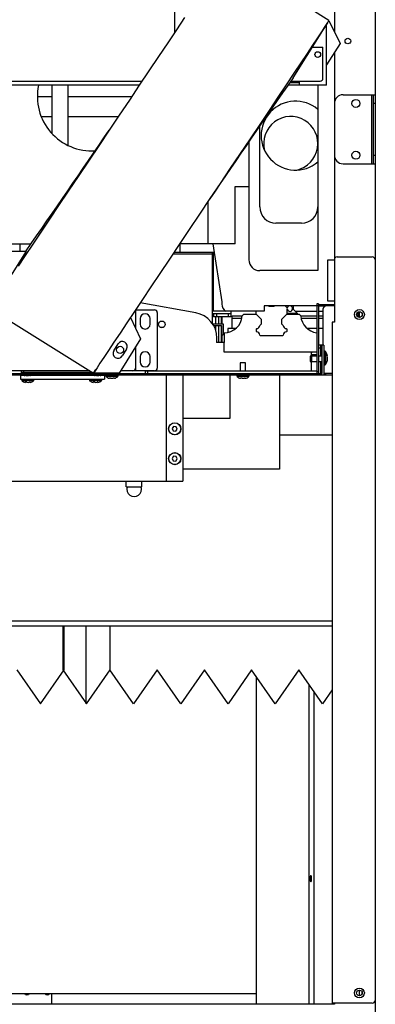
# Model space of a CAD drawing. Header units: inches. Extents: x -15.4 to 39.6, y -30.8 to 39.2.
# Tile 6 of 7: x 4.8 to 15.1, y -6.7 to 21.9. Entities that reach past the tile are written whole.
import ezdxf

# ---------------------------------------------------------------- set-up
doc = ezdxf.new("R2010")
doc.units = ezdxf.units.IN
doc.header["$MEASUREMENT"] = 0

msp = doc.modelspace()

# ---------------------------------------------------------------- linework, layer by layer
at = {"color": 7, "linetype": 'Continuous', "lineweight": 25}
for p, q in [((15.094, 34.5), (15.094, -8.925)), ((13.906, 24), (13.906, 21.54)), ((9.256, 23.906), (9.256, 21.506)), ((13.747, 21.866), (10.742, 23.743)), ((13.681, 19.983), (13.681, 21.76)), ((13.747, 21.866), (14.072, 21.199)), ((12.704, 20.197), (13.519, 21.5)), ((14.072, 21.199), (13.681, 20.573)), ((13.263, 21.091), (13.575, 21.091)), ((13.575, 20.185), (13.575, 21.091)), ((13.906, 20.933), (13.906, 13.114)), ((-13.994, 20.106), (8.317, 20.106)), ((12.605, 20.062), (12.894, 20.062)), ((12.637, 20.106), (13.496, 20.106)), ((12.894, 19.983), (12.894, 20.106)), ((8.235, 19.983), (-13.681, 19.983)), ((5.697, 19.983), (5.697, 18.585)), ((6.169, 18.238), (6.169, 19.983)), ((13.681, 19.983), (12.55, 19.983)), ((13.425, 19.983), (13.425, 14.604)), ((5.276, 19.657), (5.697, 19.657)), ((6.169, 19.657), (8.016, 19.657)), ((14.157, 19.707), (15.094, 19.707)), ((14.996, 17.707), (14.996, 19.707)), ((15.035, 19.707), (15.035, 17.707)), ((15.094, 19.455), (15.035, 19.455)), ((5.697, 19.067), (5.391, 19.067)), ((7.62, 19.067), (6.169, 19.067)), ((11.736, 16.454), (11.736, 18.803)), ((11.421, 18.344), (11.421, 14.919)), ((15.035, 17.959), (15.094, 17.959)), ((14.157, 17.707), (15.094, 17.707)), ((11.028, 15.379), (11.028, 17.045)), ((11.028, 17.045), (11.421, 17.045)), ((10.24, 15.379), (10.24, 16.618)), ((12.953, 15.982), (12.209, 15.982)), ((15.096, 15.988), (15.094, 15.988)), ((15.094, 15.791), (15.096, 15.791)), ((15.096, 15.988), (15.096, 15.791)), ((3.062, 15.379), (5.093, 15.379)), ((4.946, 15.174), (4.131, 13.871)), ((4.204, 15.174), (4.946, 15.174)), ((4.777, 15.174), (4.777, 15.379)), ((9.251, 15.143), (10.407, 15.143)), ((11.028, 15.379), (9.409, 15.379)), ((9.413, 15.379), (9.413, 15.143)), ((10.362, 13.069), (10.362, 15.143)), ((10.37, 15.379), (10.634, 13.698)), ((10.398, 13.428), (10.398, 15.143)), ((10.362, 15.079), (9.208, 15.079)), ((13.709, 14.906), (13.709, 13.724)), ((13.906, 14.906), (13.709, 14.906)), ((13.984, 15.004), (15.008, 15.004)), ((15.087, 14.925), (15.087, -6.571)), ((13.425, 14.604), (11.736, 14.604)), ((10.398, 13.925), (10.362, 13.925)), ((10.398, 13.835), (10.362, 13.835)), ((13.709, 13.724), (13.906, 13.724)), ((3.903, 13.505), (6.907, 11.628)), ((8.131, 13.473), (8.131, 12.925)), ((8.131, 13.468), (8.682, 13.468)), ((9.879, 13.381), (8.265, 13.673)), ((10.362, 13.469), (10.398, 13.433)), ((10.634, 13.698), (10.634, 13.634)), ((13.395, 13.585), (11.863, 13.585)), ((11.863, 13.585), (11.863, 13.428)), ((12.009, 13.565), (11.989, 13.585)), ((12.151, 13.565), (12.009, 13.565)), ((12.17, 13.585), (12.151, 13.565)), ((12.533, 13.526), (12.473, 13.585)), ((12.481, 13.585), (12.481, 13.577)), ((12.533, 13.516), (12.533, 13.526)), ((12.533, 13.349), (12.533, 13.492)), ((12.536, 13.479), (12.533, 13.479)), ((12.718, 13.479), (12.69, 13.479)), ((12.718, 13.479), (12.718, 13.585)), ((12.836, 13.361), (12.718, 13.479)), ((13.395, 13.645), (13.395, 11.617)), ((13.442, 13.645), (13.395, 13.645)), ((13.395, 13.597), (13.442, 13.597)), ((13.442, 13.645), (13.442, 11.617)), ((13.442, 13.625), (13.906, 13.625)), ((13.442, 13.585), (13.654, 13.585)), ((13.584, 12.444), (13.584, 13.507)), ((13.906, 13.586), (13.663, 13.586)), ((13.728, 13.625), (13.728, 13.586)), ((7.977, 13.242), (8.275, 12.63)), ((8.264, 13.212), (8.264, 13.054)), ((8.55, 13.054), (8.55, 13.212)), ((8.761, 13.389), (8.761, 11.775)), ((11.863, 13.428), (10.362, 13.428)), ((10.898, 13.348), (10.362, 13.348)), ((10.398, 13.348), (10.398, 13.268)), ((10.898, 13.268), (10.398, 13.268)), ((10.453, 13.268), (10.453, 13.064)), ((10.477, 13.348), (10.477, 13.268)), ((10.536, 13.268), (10.536, 13.064)), ((10.626, 13.064), (10.626, 13.268)), ((10.634, 13.268), (10.634, 13.064)), ((10.819, 13.348), (10.819, 13.268)), ((10.898, 13.428), (10.898, 13.268)), ((10.94, 12.922), (10.94, 13.289)), ((10.94, 13.289), (11.228, 13.289)), ((11.217, 13.214), (10.94, 13.214)), ((11.268, 13.329), (11.228, 13.293)), ((11.647, 13.329), (11.268, 13.329)), ((11.627, 13.428), (11.627, 13.349)), ((11.627, 13.349), (11.775, 13.2)), ((11.775, 13.2), (11.775, 13.053)), ((12.384, 13.2), (12.533, 13.349)), ((12.384, 13.053), (12.384, 13.2)), ((12.892, 13.329), (12.513, 13.329)), ((12.836, 13.361), (12.533, 13.361)), ((12.836, 13.349), (12.533, 13.349)), ((12.769, 13.428), (13.395, 13.428)), ((12.836, 13.349), (12.836, 13.361)), ((12.931, 13.293), (12.892, 13.329)), ((12.932, 13.289), (13.395, 13.289)), ((13.395, 13.214), (12.943, 13.214)), ((13.442, 13.428), (13.584, 13.428)), ((13.442, 13.289), (13.584, 13.289)), ((13.584, 13.214), (13.442, 13.214)), ((14.594, 13.259), (14.594, 13.402)), ((14.638, 13.249), (14.638, 13.412)), ((8.919, 12.954), (8.863, 12.954)), ((10.366, 13.064), (10.677, 13.064)), ((10.396, 13.017), (10.63, 13.017)), ((10.453, 13.017), (10.453, 12.892)), ((10.536, 13.017), (10.536, 12.515)), ((10.626, 12.515), (10.626, 13.017)), ((10.63, 13.017), (10.63, 12.741)), ((10.677, 13.064), (10.677, 12.741)), ((10.815, 12.922), (10.815, 12.814)), ((11.038, 12.922), (10.815, 12.922)), ((11.644, 12.921), (11.63, 12.907)), ((11.63, 12.907), (11.63, 12.846)), ((11.775, 13.053), (11.74, 13.017)), ((12.419, 13.017), (12.384, 13.053)), ((12.53, 12.907), (12.516, 12.921)), ((12.53, 12.846), (12.53, 12.907)), ((13.395, 12.922), (13.122, 12.922)), ((13.584, 12.922), (13.442, 12.922)), ((13.843, 13.114), (13.843, -6.65)), ((13.906, 13.114), (13.843, 13.114)), ((8.275, 12.63), (7.649, 11.628)), ((10.495, 12.519), (10.495, 12.643)), ((10.63, 12.741), (10.677, 12.741)), ((10.634, 12.741), (10.634, 12.515)), ((10.702, 12.801), (10.702, 12.515)), ((11.63, 12.846), (11.644, 12.832)), ((11.74, 12.736), (11.754, 12.722)), ((11.754, 12.722), (12.405, 12.722)), ((12.405, 12.722), (12.419, 12.736)), ((12.516, 12.832), (12.53, 12.846)), ((13.442, 12.802), (13.458, 12.801)), ((13.458, 12.444), (13.458, 12.801)), ((7.495, 12.282), (7.62, 12.482)), ((7.862, 12.331), (7.737, 12.131)), ((8.131, 12.399), (8.131, 11.696)), ((10.704, 12.515), (10.496, 12.515)), ((10.704, 12.239), (10.704, 12.515)), ((13.604, 12.444), (13.442, 12.444)), ((13.442, 12.365), (13.556, 12.365)), ((13.517, 12.127), (13.517, 12.444)), ((13.556, 11.617), (13.556, 12.444)), ((13.604, 12.444), (13.604, 11.57)), ((8.264, 12.109), (8.264, 11.952)), ((8.55, 11.952), (8.55, 12.109)), ((13.395, 12.239), (10.704, 12.239)), ((13.395, 12.127), (13.202, 12.127)), ((13.202, 12.127), (13.202, 11.973)), ((13.23, 12.2), (13.23, 12.127)), ((13.395, 12.166), (13.242, 12.166)), ((13.242, 12.166), (13.242, 11.973)), ((13.556, 12.127), (13.442, 12.127)), ((13.556, 12.166), (13.517, 12.166)), ((13.635, 12.267), (13.604, 12.267)), ((13.635, 12.227), (13.604, 12.227)), ((13.635, 11.873), (13.635, 12.267)), ((13.644, 12.262), (13.644, 11.878)), ((13.692, 12.101), (13.692, 11.977)), ((6.907, 11.628), (6.977, 11.739)), ((11.173, 11.932), (11.173, 11.692)), ((11.326, 11.932), (11.173, 11.932)), ((11.326, 11.692), (11.326, 11.932)), ((13.202, 11.973), (13.395, 11.973)), ((13.23, 11.973), (13.23, 11.692)), ((13.442, 11.973), (13.556, 11.973)), ((13.517, 11.617), (13.517, 11.973)), ((13.604, 11.873), (13.635, 11.873)), ((13.843, 11.57), (-13.748, 11.57)), ((-13.53, 11.617), (13.556, 11.617)), ((6.798, 11.696), (3.249, 11.696)), ((4.787, 11.57), (4.787, 11.452)), ((4.787, 11.57), (4.875, 11.57)), ((4.787, 11.452), (7.222, 11.452)), ((4.801, 11.696), (4.801, 11.649)), ((6.874, 11.649), (4.801, 11.649)), ((4.805, 11.649), (4.805, 11.617)), ((4.82, 11.452), (4.82, 11.42)), ((4.879, 11.649), (4.879, 11.696)), ((4.943, 11.561), (4.907, 11.561)), ((5.057, 11.561), (5.018, 11.561)), ((5.088, 11.57), (6.923, 11.57)), ((5.159, 11.617), (5.159, 11.649)), ((5.174, 11.42), (5.174, 11.452)), ((6.789, 11.452), (6.789, 11.42)), ((6.852, 11.649), (6.852, 11.617)), ((6.89, 11.57), (6.89, 11.57)), ((7.649, 11.628), (6.907, 11.628)), ((6.95, 11.696), (6.949, 11.696)), ((6.99, 11.561), (6.954, 11.561)), ((7.104, 11.561), (7.065, 11.561)), ((7.135, 11.57), (7.222, 11.57)), ((7.144, 11.42), (7.144, 11.452)), ((7.206, 11.617), (7.206, 11.628)), ((7.222, 11.57), (7.222, 11.452)), ((7.265, 11.57), (7.265, 11.538)), ((7.619, 11.538), (7.265, 11.538)), ((7.615, 11.53), (7.27, 11.53)), ((7.366, 11.628), (7.366, 11.617)), ((7.405, 11.482), (7.367, 11.482)), ((7.517, 11.482), (7.48, 11.482)), ((7.519, 11.617), (7.519, 11.628)), ((7.619, 11.538), (7.619, 11.57)), ((8.682, 11.696), (7.692, 11.696)), ((13.395, 11.692), (8.407, 11.692)), ((8.407, 11.692), (8.407, 11.617)), ((8.486, 11.617), (8.486, 11.692)), ((9.017, 11.57), (9.017, 8.499)), ((9.507, 11.57), (9.507, 8.499)), ((10.868, 11.57), (10.868, 10.31)), ((11.072, 11.57), (11.072, 11.538)), ((11.072, 11.538), (11.427, 11.538)), ((11.422, 11.53), (11.077, 11.53)), ((11.225, 11.482), (11.176, 11.482)), ((11.318, 11.482), (11.299, 11.482)), ((11.427, 11.538), (11.427, 11.57)), ((12.308, 11.57), (12.308, 8.842)), ((13.442, 11.664), (13.395, 11.664)), ((13.843, 11.617), (13.604, 11.617)), ((5.174, 11.42), (4.82, 11.42)), ((5.169, 11.411), (4.824, 11.411)), ((4.972, 11.364), (4.923, 11.364)), ((5.066, 11.364), (5.045, 11.364)), ((7.144, 11.42), (6.789, 11.42)), ((7.139, 11.411), (6.794, 11.411)), ((6.941, 11.364), (6.893, 11.364)), ((7.036, 11.364), (7.015, 11.364)), ((10.868, 10.31), (9.507, 10.31)), ((9.236, 10.083), (9.192, 10.022)), ((9.192, 10.022), (9.224, 9.954)), ((9.31, 10.076), (9.236, 10.083)), ((9.299, 9.947), (9.342, 10.008)), ((9.342, 10.008), (9.31, 10.076)), ((9.224, 9.954), (9.299, 9.947)), ((13.843, 9.831), (12.308, 9.831)), ((9.236, 9.217), (9.192, 9.156)), ((9.192, 9.156), (9.224, 9.088)), ((9.31, 9.21), (9.236, 9.217)), ((9.342, 9.142), (9.31, 9.21)), ((9.224, 9.088), (9.299, 9.081)), ((9.299, 9.081), (9.342, 9.142)), ((12.308, 8.842), (9.507, 8.842)), ((3.505, 8.499), (9.507, 8.499)), ((7.86, 8.328), (7.86, 8.499)), ((7.86, 8.328), (8.312, 8.328)), ((8.312, 8.328), (8.312, 8.499)), ((13.843, 4.287), (-1.844, 4.287)), ((2.622, 4.444), (13.843, 4.444)), ((6.019, 4.287), (6.019, 3.02)), ((6.05, 3.02), (6.05, 4.287)), ((6.698, 2.037), (6.698, 4.287)), ((7.388, 3.02), (7.388, 4.287)), ((4.681, 3.02), (5.366, 2.037)), ((5.366, 2.037), (6.05, 3.02)), ((6.019, 3.02), (6.703, 2.037)), ((7.382, 3.02), (6.698, 2.037)), ((6.703, 2.037), (7.388, 3.02)), ((8.071, 2.037), (7.382, 3.02)), ((8.755, 3.02), (8.071, 2.037)), ((9.443, 2.037), (8.755, 3.02)), ((10.128, 3.02), (9.443, 2.037)), ((10.816, 2.037), (10.128, 3.02)), ((11.5, 3.02), (10.816, 2.037)), ((12.188, 2.037), (11.5, 3.02)), ((12.873, 3.02), (12.188, 2.037)), ((13.561, 2.037), (12.873, 3.02)), ((11.642, -6.677), (11.642, 2.818)), ((13.175, -6.677), (13.175, 2.589)), ((13.318, -6.677), (13.318, 2.384)), ((13.843, 2.441), (13.561, 2.037)), ((14.638, -6.436), (14.638, -6.273)), ((3.516, -6.371), (11.642, -6.371)), ((4.917, -6.375), (4.918, -6.371)), ((5.508, -6.375), (5.508, -6.371)), ((5.685, -6.371), (5.685, -6.677)), ((14.701, -6.308), (14.701, -6.401)), ((13.906, -6.677), (-13.811, -6.677)), ((15.008, -6.65), (13.843, -6.65)), ((13.906, -6.65), (13.906, -6.677))]:
    msp.add_line(p, q, dxfattribs=at)
at = {"color": 7, "linetype": 'Continuous', "lineweight": 25, "flags": 128}
for points in [[(9.552, 21.948), (9.315, 21.594), (9.062, 21.217), (8.796, 20.82), (8.518, 20.406), (8.236, 19.986), (7.948, 19.555), (7.654, 19.118), (7.358, 18.677), (7.057, 18.228), (6.757, 17.781), (6.462, 17.341), (6.173, 16.911), (5.893, 16.493), (5.629, 16.099), (5.377, 15.724), (5.141, 15.37), (4.92, 15.041), (4.715, 14.734)], [(13.747, 21.866), (13.73, 21.838), (13.705, 21.798), (13.663, 21.733), (13.599, 21.635), (13.515, 21.508), (13.414, 21.356), (13.275, 21.147), (13.114, 20.905), (12.931, 20.632), (12.729, 20.33), (12.505, 19.994), (12.263, 19.634), (12.007, 19.251), (11.737, 18.848), (11.456, 18.43), (11.172, 18.006), (10.882, 17.574), (10.587, 17.135), (10.291, 16.694), (9.99, 16.245), (9.691, 15.8), (9.398, 15.362), (9.111, 14.935), (8.834, 14.522), (8.574, 14.133), (8.326, 13.764), (8.094, 13.417), (7.878, 13.095), (7.678, 12.795), (7.498, 12.526), (7.341, 12.29), (7.206, 12.087), (7.094, 11.918), (7.009, 11.789), (6.953, 11.702), (6.923, 11.654), (6.907, 11.628)], [(13.519, 21.5), (13.619, 21.66), (13.712, 21.809)], [(13.693, 12.158), (13.693, 12.152), (13.692, 12.141)], [(13.693, 12.118), (13.693, 12.112), (13.692, 12.101)], [(13.692, 11.977), (13.693, 11.981), (13.693, 11.982)], [(13.246, -3.039), (13.244, -3.005), (13.239, -2.977), (13.232, -2.958), (13.223, -2.951), (13.214, -2.958), (13.207, -2.977), (13.202, -3.005), (13.2, -3.039), (13.202, -3.073), (13.207, -3.102), (13.214, -3.121), (13.223, -3.128), (13.232, -3.121), (13.239, -3.102), (13.244, -3.073), (13.246, -3.039)], [(5.035, -6.371), (5.035, -6.375), (5.031, -6.391), (5.018, -6.404), (4.999, -6.413), (4.976, -6.417), (4.954, -6.413), (4.935, -6.404), (4.922, -6.391), (4.917, -6.375), (4.917, -6.375)], [(4.967, -6.371), (4.976, -6.372), (4.986, -6.371)], [(5.626, -6.371), (5.626, -6.375), (5.621, -6.391), (5.609, -6.404), (5.59, -6.413), (5.567, -6.417), (5.544, -6.413), (5.525, -6.404), (5.512, -6.391), (5.508, -6.375), (5.508, -6.375)], [(5.558, -6.371), (5.567, -6.372), (5.576, -6.371)]]:
    msp.add_lwpolyline(points, dxfattribs=at)
at = {"color": 7, "linetype": 'Continuous', "lineweight": 25}
for centre, radius in [((14.299, 21.266), 0.0814), ((13.422, 20.875), 0.0827), ((14.531, 19.455), 0.116), ((14.531, 17.955), 0.116), ((14.634, 13.331), 0.143), ((8.891, 13.046), 0.0968), ((14.634, 13.331), 0.0814), ((7.679, 12.306), 0.103), ((9.267, 10.015), 0.177), ((9.267, 10.015), 0.174), ((9.267, 10.015), 0.173), ((9.267, 9.149), 0.177), ((9.267, 9.149), 0.174), ((9.267, 9.149), 0.173), ((14.634, -6.354), 0.143), ((14.634, -6.354), 0.0814)]:
    msp.add_circle(centre, radius, dxfattribs=at)
for centre, radius, start, end in [((218.347, -124.024), 251.174, 144.95743, 145.92777), ((13.496, 20.185), 0.0787, 270, 0), ((6.85, 19.657), 1.575, 168.0607, 273.887), ((12.778, 18.523), 1, 49.6363, 310.3637), ((14.157, 19.455), 0.252, 90, 180), ((12.638, 18.291), 0.787, 282.6972, 195.0175), ((-200.697, 159.395), 251.174, 324.95743, 325.92777), ((14.157, 17.959), 0.252, 180, 270), ((12.209, 16.454), 0.472, 180, 270), ((12.953, 16.454), 0.472, 270, 0), ((11.736, 14.919), 0.315, 180, 270), ((13.984, 14.925), 0.0787, 90, 180), ((15.008, 14.925), 0.0787, 0, 90), ((8.682, 13.389), 0.0787, 0, 90), ((10.87, 13.634), 0.236, 180, 240.8092), ((12.613, 13.504), 0.081, 188.3329, 171.6671), ((13.663, 13.507), 0.0787, 90, 180), ((8.407, 13.212), 0.143, 0, 180), ((9.745, 12.643), 0.75, 0, 79.7466), ((10.702, 13.329), 0.528, 270, 356.0193), ((13.458, 13.329), 0.528, 183.9807, 263.1832), ((8.407, 13.054), 0.143, 180, 0), ((11.636, 13.025), 0.104, 274.2477, 355.7523), ((12.523, 13.025), 0.104, 184.2477, 265.7523), ((11.636, 12.728), 0.104, 4.2477, 85.7523), ((12.523, 12.728), 0.104, 94.2477, 175.7523), ((7.741, 12.406), 0.143, 328, 148), ((10.745, 12.519), 0.25, 180, 181.0106), ((7.616, 12.206), 0.143, 148, 328), ((8.407, 12.109), 0.143, 0, 180), ((13.269, 12.2), 0.0394, 90, 180), ((13.64, 12.259), 0.005, 40.0101, 180), ((13.64, 12.22), 0.005, 40.0101, 180), ((13.473, 12.118), 0.224, 10.1054, 40.0101), ((13.473, 12.079), 0.224, 10.1054, 40.0101), ((8.053, 11.775), 0.0787, 270, 0), ((8.407, 11.952), 0.143, 180, 0), ((8.682, 11.775), 0.0787, 270, 0), ((13.64, 11.881), 0.005, 180, 319.9899), ((13.473, 12.022), 0.224, 319.9899, 349.8794), ((4.953, 11.78), 0.224, 249.7249, 258.2992), ((4.98, 11.928), 0.369, 264.1708, 275.8292), ((5.01, 11.78), 0.224, 282.0887, 290.2751), ((7, 11.78), 0.224, 249.7249, 258.2992), ((7.028, 11.928), 0.369, 264.1708, 275.8292), ((7.058, 11.78), 0.224, 282.0887, 290.2751), ((7.273, 11.533), 0.005, 90, 229.9899), ((7.414, 11.701), 0.224, 229.9899, 258.0893), ((7.442, 11.849), 0.369, 264.172, 275.828), ((7.471, 11.701), 0.224, 281.8716, 310.0101), ((7.612, 11.533), 0.005, 310.0101, 90), ((11.08, 11.533), 0.005, 90, 229.9899), ((11.221, 11.701), 0.224, 229.9899, 259.6975), ((11.262, 11.835), 0.355, 264.0549, 275.9451), ((11.278, 11.701), 0.224, 280.293, 310.0101), ((11.419, 11.533), 0.005, 310.0101, 90), ((13.663, 11.696), 0.0787, 221.4096, 270), ((4.827, 11.415), 0.005, 90, 229.9899), ((4.968, 11.583), 0.224, 229.9899, 259.5865), ((5.008, 11.719), 0.357, 264.0761, 275.9239), ((5.025, 11.583), 0.224, 280.4023, 310.0101), ((5.166, 11.415), 0.005, 310.0101, 90), ((6.797, 11.415), 0.005, 90, 229.9899), ((6.938, 11.583), 0.224, 229.9899, 259.5865), ((6.978, 11.719), 0.357, 264.0761, 275.9239), ((6.995, 11.583), 0.224, 280.4023, 310.0101), ((7.136, 11.415), 0.005, 310.0101, 90), ((8.086, 8.262), 0.215, 162.0339, 17.9661), ((15.008, -6.571), 0.0787, 270, 0)]:
    msp.add_arc(centre, radius, start, end, dxfattribs=at)

doc.saveas('drawing.dxf')
